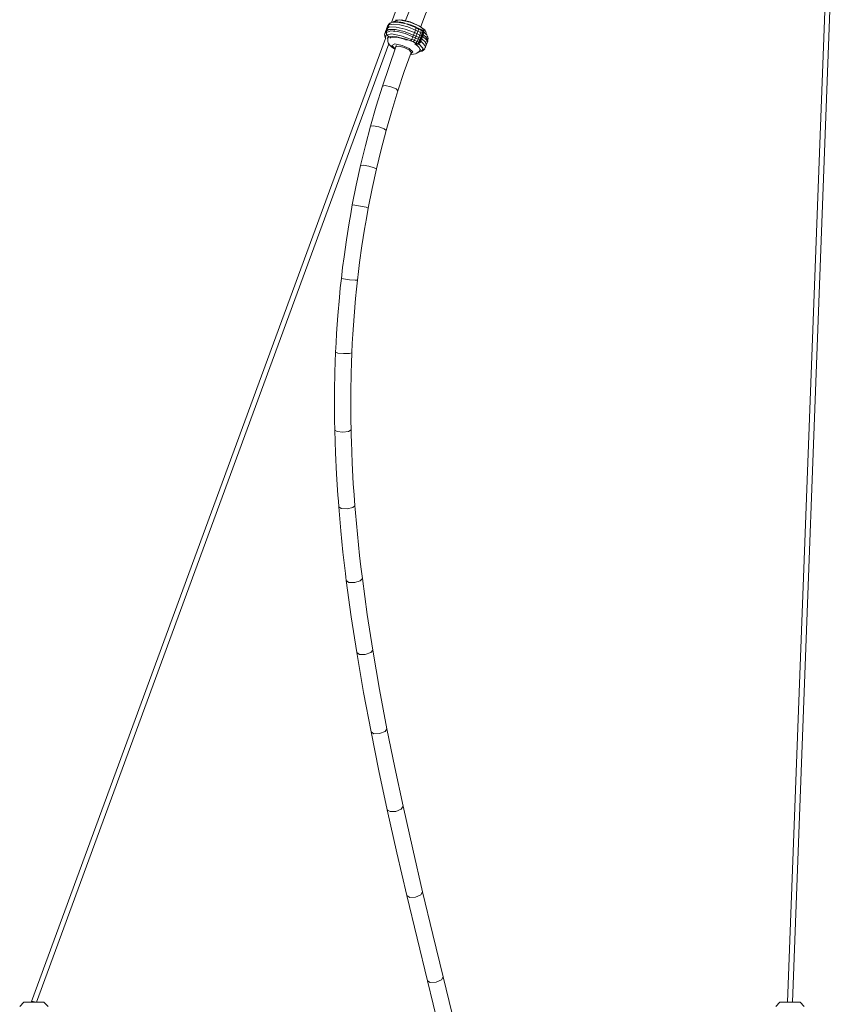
# Model space of a CAD drawing. Header units: inches. Extents: x 6.96 to 9.79, y -11.91 to -6.86.
# Tile 3 of 6: x 7.79 to 8.38, y -8.24 to -7.54. Entities that reach past the tile are written whole.
import ezdxf

# ---------------------------------------------------------------- set-up
doc = ezdxf.new("R2010")
doc.units = ezdxf.units.IN
doc.header["$MEASUREMENT"] = 0
doc.layers.add('Livello 1', color=7, linetype='Continuous')

msp = doc.modelspace()

# ---------------------------------------------------------------- linework, layer by layer
at = {"layer": 'Livello 1', "color": 179, "lineweight": 5, "true_color": 0x231f20}
for points in [[(8.25624, -6.99644), (8.05613, -7.54042)], [(8.34138, -8.23674), (8.38104, -7.18516)], [(8.37725, -7.1926), (8.33789, -8.23667)], [(8.08257, -7.50166), (8.08013, -7.50655), (8.0778, -7.51148), (8.0735, -7.52099), (8.06948, -7.53063), (8.06621, -7.53897)], [(8.07692, -7.54331), (8.08031, -7.53453), (8.08426, -7.52512), (8.08845, -7.51582), (8.09067, -7.51134), (8.09287, -7.5069)], [(8.05329, -7.54304), (8.05155, -7.54775)], [(8.05434, -7.542), (8.05258, -7.54676)], [(8.07251, -7.54759), (8.06593, -7.54503), (8.05958, -7.54359), (8.05481, -7.54352), (8.05258, -7.54483)], [(8.06557, -7.54083), (8.06411, -7.54049), (8.06271, -7.54018), (8.06075, -7.53994), (8.05894, -7.53987), (8.05737, -7.54), (8.05591, -7.54042), (8.05498, -7.54094), (8.05417, -7.54166), (8.0537, -7.54228), (8.05336, -7.54304)], [(8.05346, -7.54311), (8.05434, -7.542), (8.05748, -7.54156), (8.06214, -7.54211), (8.06767, -7.54355), (8.07313, -7.54572)], [(8.05434, -7.542), (8.05491, -7.54111), (8.05574, -7.54052)], [(8.05598, -7.54042), (8.06033, -7.54014), (8.06667, -7.54142), (8.07355, -7.544)], [(8.06943, -7.54007), (8.06173, -7.53849), (8.05794, -7.53966)], [(8.05911, -7.53877), (8.06318, -7.53842), (8.06953, -7.53987)], [(8.06726, -7.54138), (8.07029, -7.54228), (8.07331, -7.54352)], [(8.08094, -7.54807), (8.07985, -7.54566), (8.07555, -7.54269), (8.06943, -7.54007)], [(8.06953, -7.53987), (8.07682, -7.54321), (8.08064, -7.54669)], [(8.07331, -7.54352), (8.0735, -7.54373), (8.07355, -7.54421), (8.07344, -7.5449), (8.07313, -7.54572)], [(8.07406, -7.54386), (8.07728, -7.54538)], [(8.05165, -7.54775), (8.05155, -7.54793), (8.05143, -7.54814), (8.05126, -7.5491), (8.05143, -7.55007), (8.05165, -7.55096), (8.05207, -7.55172), (8.05207, -7.55179)], [(8.07139, -7.55048), (8.06593, -7.54827), (8.06046, -7.54683), (8.05574, -7.54628), (8.05178, -7.54779)], [(8.07181, -7.54937), (8.06523, -7.54683), (8.05894, -7.54541), (8.05417, -7.54531), (8.05194, -7.54669)], [(8.05201, -7.55168), (8.05219, -7.54931), (8.05625, -7.54855), (8.06302, -7.54979), (8.07041, -7.55247)], [(8.05422, -7.55065), (8.0527, -7.54896), (8.05258, -7.54676)], [(8.06354, -7.55144), (8.05992, -7.55062), (8.05684, -7.55027), (8.05457, -7.55055), (8.05341, -7.5513), (8.05351, -7.55268)], [(8.05381, -7.55096), (8.05375, -7.55099), (8.05375, -7.55106), (8.05346, -7.55206), (8.05351, -7.5531), (8.05363, -7.55399), (8.05387, -7.55475), (8.05427, -7.55551), (8.05473, -7.5562), (8.05551, -7.55706), (8.05632, -7.55785), (8.05865, -7.55944)], [(8.05498, -7.55144), (8.05551, -7.55106), (8.05684, -7.55069), (8.0587, -7.55069), (8.06097, -7.55093), (8.06354, -7.55144)], [(8.05772, -7.54707), (8.05823, -7.546)], [(8.07139, -7.55048), (8.07105, -7.5513), (8.07063, -7.55216), (8.07017, -7.55286), (8.06971, -7.55341)], [(8.07313, -7.54572), (8.07139, -7.55048)], [(8.07313, -7.54572), (8.07139, -7.55048)], [(8.07629, -7.55272), (8.07139, -7.55048)], [(8.07181, -7.54937), (8.07668, -7.55158)], [(8.07251, -7.54759), (8.07734, -7.54979)], [(8.07313, -7.54572), (8.07803, -7.548)], [(8.07499, -7.54662), (8.07331, -7.5513)], [(8.07355, -7.54421), (8.07844, -7.54648)], [(8.07518, -7.54441), (8.07541, -7.54511), (8.07508, -7.54662)], [(8.07692, -7.54748), (8.07518, -7.5522)], [(8.07606, -7.55485), (8.07909, -7.54662)], [(8.07803, -7.548), (8.07629, -7.55272)], [(8.07629, -7.55272), (8.07803, -7.548)], [(8.07803, -7.548), (8.07629, -7.55272)], [(8.07803, -7.548), (8.07629, -7.55272)], [(8.07709, -7.54527), (8.07728, -7.546), (8.07692, -7.54751)], [(8.07699, -7.55372), (8.07873, -7.54903)], [(8.07699, -7.55372), (8.07873, -7.54903)], [(8.07728, -7.54538), (8.07822, -7.54583)], [(8.07739, -7.54986), (8.07734, -7.54979)], [(8.0778, -7.55007), (8.07808, -7.55013), (8.07832, -7.5502)], [(8.07822, -7.54583), (8.07837, -7.54607), (8.07837, -7.54658), (8.07827, -7.54724), (8.07803, -7.548)], [(8.07902, -7.54669), (8.07896, -7.54696), (8.07873, -7.54734), (8.07803, -7.548)], [(8.07803, -7.548), (8.07803, -7.548)], [(8.07822, -7.54583), (8.07883, -7.54607)], [(8.07832, -7.5501), (8.08101, -7.55261), (8.08152, -7.55468)], [(8.07873, -7.54903), (8.0789, -7.54841), (8.07878, -7.54745)], [(8.07873, -7.54903), (8.08054, -7.55055), (8.08164, -7.55192), (8.08181, -7.55354)], [(8.07883, -7.54607), (8.07902, -7.54628), (8.07902, -7.54669)], [(8.0789, -7.54717), (8.07985, -7.5479), (8.08059, -7.54862)], [(8.08181, -7.55354), (8.08199, -7.55313), (8.08211, -7.55272), (8.08218, -7.55179), (8.08193, -7.55089), (8.08157, -7.54999), (8.08118, -7.54924), (8.07937, -7.54731)], [(8.05201, -7.55165), (7.80025, -8.23619)], [(7.80369, -8.23674), (8.05427, -7.55544)], [(8.05934, -7.55778), (8.05439, -7.57156), (8.04973, -7.58555)], [(8.05875, -7.5592), (8.05637, -7.55664), (8.05846, -7.55558), (8.06383, -7.55661)], [(8.05922, -7.55702), (8.05922, -7.5573), (8.05934, -7.55761)], [(8.05975, -7.55661), (8.05934, -7.55778)], [(8.05934, -7.55778), (8.06132, -7.55719), (8.06528, -7.55819), (8.06897, -7.56006), (8.07012, -7.56171)], [(8.06178, -7.55117), (8.06195, -7.55124), (8.06209, -7.5513)], [(8.06621, -7.55237), (8.06178, -7.55117)], [(8.06971, -7.55341), (8.06662, -7.55234), (8.06354, -7.55144)], [(8.06383, -7.55661), (8.06878, -7.55888), (8.07127, -7.56126), (8.07, -7.56254)], [(8.0665, -7.55247), (8.06621, -7.55237)], [(8.06621, -7.55275), (8.06733, -7.55279)], [(8.06733, -7.55279), (8.0665, -7.55247)], [(8.0675, -7.55279), (8.0665, -7.55247)], [(8.06733, -7.55279), (8.0675, -7.55279)], [(8.07046, -7.55372), (8.06971, -7.55341)], [(8.07022, -7.55344), (8.07244, -7.55461), (8.0743, -7.55578)], [(8.07372, -7.5551), (8.07046, -7.55372)], [(8.07059, -7.55216), (8.07555, -7.55444)], [(8.07331, -7.5513), (8.07251, -7.55303), (8.07158, -7.55427)], [(8.07284, -7.55558), (8.07406, -7.55575), (8.07529, -7.55547), (8.07587, -7.55516), (8.07634, -7.55475), (8.07675, -7.55427), (8.07699, -7.55372)], [(8.07634, -7.55951), (8.07641, -7.5593), (8.07587, -7.55819), (8.07467, -7.55688), (8.07284, -7.55558)], [(8.07518, -7.5522), (8.07436, -7.55392), (8.07344, -7.55516)], [(8.07467, -7.55558), (8.07372, -7.5551)], [(8.07629, -7.55272), (8.07592, -7.55351), (8.07555, -7.55434), (8.07508, -7.55499), (8.07467, -7.55558)], [(8.07523, -7.55592), (8.07467, -7.55558)], [(8.07601, -7.55489), (8.0756, -7.55547), (8.07523, -7.55592)], [(8.07541, -7.55537), (8.07863, -7.55878), (8.07739, -7.56088)], [(8.07629, -7.55272), (8.07629, -7.55385), (8.07622, -7.5544), (8.07601, -7.55489)], [(8.07629, -7.55272), (8.07629, -7.55272)], [(8.07641, -7.55399), (8.07663, -7.55406), (8.07692, -7.55413)], [(8.07668, -7.55165), (8.07668, -7.55158)], [(8.08007, -7.55826), (8.08023, -7.55782), (8.0799, -7.55661), (8.07878, -7.55523), (8.07699, -7.55372)], [(8.0777, -7.55192), (8.08031, -7.55444), (8.08083, -7.55647)], [(8.08018, -7.55826), (8.08193, -7.55358)], [(8.06075, -7.58906), (8.06528, -7.57528), (8.07012, -7.56171)], [(8.06976, -7.56295), (8.07041, -7.56302), (8.07181, -7.56295), (8.07313, -7.56267), (8.0742, -7.56226), (8.07518, -7.56157), (8.07587, -7.56088), (8.07646, -7.56006), (8.07682, -7.5593)], [(8.07541, -7.56136), (8.07565, -7.56136), (8.07687, -7.56109), (8.07803, -7.56064), (8.0789, -7.56006), (8.07961, -7.5593), (8.0799, -7.55878), (8.08007, -7.55823)], [(8.07629, -7.56012), (8.07827, -7.56019), (8.07985, -7.55902)], [(8.04973, -7.58555), (8.04537, -7.59974), (8.04123, -7.61414)], [(8.04973, -7.58555), (8.05165, -7.58513), (8.05567, -7.586), (8.05941, -7.58761), (8.06075, -7.58906)], [(8.05234, -7.61717), (8.05637, -7.60305), (8.06075, -7.58906)], [(8.04123, -7.61414), (8.04304, -7.61387), (8.04705, -7.61463), (8.0509, -7.61604), (8.05234, -7.61717)], [(8.04123, -7.61414), (8.03758, -7.62792), (8.03419, -7.64191)], [(8.04544, -7.64449), (8.04874, -7.63075), (8.05234, -7.61717)], [(8.03419, -7.64191), (8.0311, -7.65597), (8.02831, -7.67009)], [(8.03419, -7.64191), (8.036, -7.64177), (8.04001, -7.6425), (8.04392, -7.64363), (8.04544, -7.64449)], [(8.03959, -7.67223), (8.0424, -7.65831), (8.04544, -7.64449)], [(8.02831, -7.67009), (8.02716, -7.67643), (8.02604, -7.68277), (8.02413, -7.69483), (8.02239, -7.70692), (8.02137, -7.7146), (8.02051, -7.72232)], [(8.02831, -7.67009), (8.03, -7.6702), (8.03401, -7.67085), (8.03804, -7.67167), (8.03959, -7.67223)], [(8.03193, -7.72356), (8.03267, -7.71729), (8.0335, -7.71102), (8.03512, -7.69906), (8.03698, -7.68718), (8.03827, -7.67967), (8.03959, -7.67223)], [(8.02051, -7.72232), (8.01975, -7.72907), (8.01911, -7.73582), (8.01801, -7.74868), (8.01707, -7.76152), (8.01672, -7.76807), (8.01643, -7.77462)], [(8.02051, -7.72232), (8.02213, -7.72267), (8.02621, -7.72322), (8.03024, -7.72356), (8.03193, -7.72356)], [(8.0279, -7.77513), (8.02824, -7.76848), (8.0286, -7.76183), (8.02954, -7.74919), (8.03057, -7.73648), (8.03128, -7.73003), (8.03193, -7.72356)], [(8.01643, -7.77462), (8.01613, -7.78171), (8.01591, -7.78881), (8.01567, -7.80228), (8.01562, -7.81561), (8.01572, -7.82292), (8.01586, -7.83022)], [(8.01643, -7.77462), (8.01806, -7.7753), (8.02213, -7.77572), (8.02621, -7.77565), (8.0279, -7.77513)], [(8.02738, -7.82995), (8.02726, -7.82306), (8.02716, -7.81616), (8.02721, -7.80293), (8.02743, -7.78967), (8.02768, -7.7824), (8.0279, -7.77513)], [(8.01586, -7.83022), (8.01753, -7.83118), (8.02166, -7.83146), (8.02568, -7.83098), (8.02738, -7.82995)], [(8.01586, -7.83022), (8.01608, -7.83825), (8.01637, -7.84628), (8.01707, -7.86136), (8.01801, -7.87638), (8.01836, -7.88055), (8.01865, -7.88472)], [(8.0301, -7.88382), (8.02954, -7.87604), (8.02902, -7.86825), (8.02819, -7.8533), (8.02762, -7.83828), (8.02749, -7.83415), (8.02738, -7.82995)], [(8.01865, -7.88472), (8.02044, -7.88579), (8.02454, -7.88599), (8.02856, -7.88513), (8.0301, -7.88382)], [(8.01865, -7.88472), (8.01935, -7.89323), (8.0201, -7.90174), (8.02166, -7.9169), (8.02337, -7.93199), (8.02371, -7.93454), (8.02399, -7.93709)], [(8.03548, -7.93564), (8.03443, -7.92737), (8.0335, -7.9191), (8.03193, -7.90401), (8.03052, -7.88892), (8.03034, -7.88638), (8.0301, -7.88382)], [(8.02399, -7.93709), (8.02587, -7.93833), (8.03, -7.9384), (8.03396, -7.93729), (8.03548, -7.93564)], [(8.04282, -7.98642), (8.03892, -7.96113), (8.03548, -7.93564)], [(8.02399, -7.93709), (8.02749, -7.96279), (8.03145, -7.98825)], [(8.03145, -7.98825), (8.03338, -7.98952), (8.03751, -7.98952), (8.0414, -7.98821), (8.04282, -7.98642)], [(8.03145, -7.98825), (8.03629, -8.01653), (8.04159, -8.04458)], [(8.05289, -8.04237), (8.04764, -8.01453), (8.04282, -7.98642)], [(8.04159, -8.04458), (8.04356, -8.04595), (8.04771, -8.04581), (8.0516, -8.04433), (8.05289, -8.04237)], [(8.04159, -8.04458), (8.04724, -8.07234), (8.05317, -8.09997)], [(8.0644, -8.09749), (8.05854, -8.07), (8.05289, -8.04237)], [(8.05317, -8.09997), (8.0552, -8.10128), (8.05934, -8.10114), (8.06312, -8.09956), (8.0644, -8.09749)], [(8.05317, -8.09997), (8.06004, -8.13049), (8.06709, -8.16088)], [(8.07832, -8.15819), (8.07122, -8.12791), (8.0644, -8.09749)], [(8.06709, -8.16088), (8.06919, -8.16226), (8.07331, -8.16198), (8.07709, -8.16033), (8.07832, -8.15819)], [(8.09287, -8.21876), (8.0856, -8.18851), (8.07832, -8.15819)], [(8.06709, -8.16088), (8.07442, -8.19116), (8.08171, -8.22151)], [(8.08171, -8.22151), (8.08373, -8.22282), (8.08788, -8.22255), (8.09167, -8.22089), (8.09287, -8.21876)], [(8.08171, -8.22151), (8.09382, -8.27133)], [(8.10564, -8.27126), (8.09287, -8.21876)], [(7.79465, -8.23674), (7.79174, -8.23967)], [(7.79465, -8.23674), (7.79675, -8.23674), (7.80183, -8.23674), (7.80695, -8.23674), (7.80903, -8.23674)], [(7.80071, -8.23674), (7.80066, -8.23598), (7.80299, -8.23674)], [(7.81191, -8.23967), (7.80903, -8.23674)], [(8.33241, -8.23674), (8.32955, -8.23967)], [(8.33241, -8.23674), (8.33451, -8.23674), (8.33963, -8.23674), (8.34469, -8.23674), (8.3468, -8.23674)], [(8.33789, -8.23667), (8.33789, -8.23674), (8.33789, -8.23674)], [(8.34971, -8.23967), (8.3468, -8.23674)]]:
    msp.add_lwpolyline(points, dxfattribs=at)

doc.saveas('drawing.dxf')
